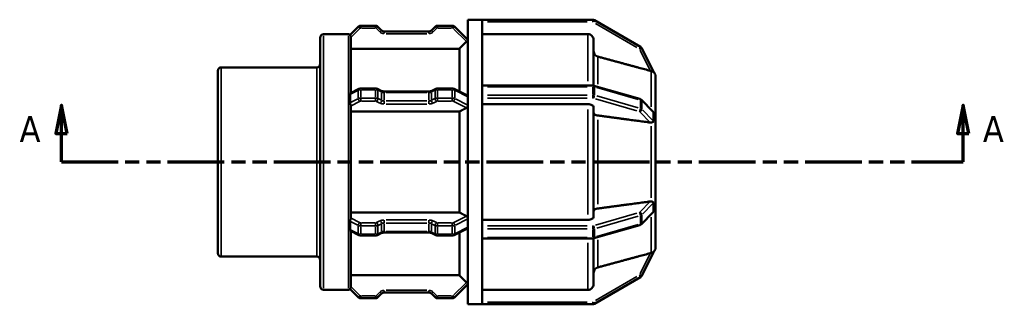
# Model space of a CAD drawing. Header units: millimetres. Extents: x 0 to 903, y 0 to 594.
# Tile 3 of 9: x 292 to 465, y 240 to 290. Entities that reach past the tile are written whole.
import ezdxf

# ---------------------------------------------------------------- set-up
doc = ezdxf.new("R2010")
doc.units = ezdxf.units.MM
doc.linetypes.add('DOUBLE_DASH_CHAIN', pattern=[1.2403, 0.6614, -0.0827, 0.1654, -0.0827, 0.1654, -0.0827])
for name, color, linetype, lineweight in [('Section Line (ANSI)', 7, 'DOUBLE_DASH_CHAIN', 70), ('Visible (ANSI)', 7, 'Continuous', 50), ('Visible Narrow (ANSI)', 7, 'Continuous', 35)]:
    doc.layers.add(name, color=color, linetype=linetype, lineweight=lineweight)
doc.styles.add('Label Text (ANSI)', font='tahoma.ttf')

# ---------------------------------------------------------------- blocks, each defined once
blk = doc.blocks.new('2dTransSection0')
at = {"layer": 'Section Line (ANSI)', "linetype": 'Continuous'}
for p, q in [((299.03, 274.93), (298.03, 269.93)), ((299.03, 269.93), (299.03, 274.93)), ((300.03, 269.93), (299.03, 274.93)), ((457.63, 274.93), (456.63, 269.93)), ((457.63, 269.93), (457.63, 274.93)), ((458.63, 269.93), (457.63, 274.93)), ((298.03, 269.93), (300.03, 269.93)), ((299.03, 264.93), (299.03, 269.93)), ((456.63, 269.93), (458.63, 269.93)), ((457.63, 264.93), (457.63, 269.93)), ((299.03, 264.93), (308.12, 264.93)), ((448.55, 264.93), (457.63, 264.93))]:
    blk.add_line(p, q, dxfattribs=at)
at = {"layer": 'Section Line (ANSI)', "linetype": 'DOUBLE_DASH_CHAIN', "ltscale": 15.068279}
blk.add_line((299.03, 264.93), (457.63, 264.93), dxfattribs=at)
at = {"layer": 'Section Line (ANSI)', "linetype": 'Continuous', "flags": 128}
for points in [[(300.03, 269.93), (299.03, 274.93), (298.03, 269.93), (300.03, 269.93)], [(458.63, 269.93), (457.63, 274.93), (456.63, 269.93), (458.63, 269.93)]]:
    blk.add_lwpolyline(points, dxfattribs=at)
at = {"layer": 'Section Line (ANSI)'}
for points in [[(300.03, 269.93), (299.03, 274.93), (298.03, 269.93), (300.03, 269.93)], [(458.63, 269.93), (457.63, 274.93), (456.63, 269.93), (458.63, 269.93)]]:
    blk.add_solid(points, dxfattribs=at)
at = {"layer": 'Section Line (ANSI)', "char_height": 4.57, "attachment_point": 7, "style": 'Label Text (ANSI)'}
for insert in [(291.67, 268.43), (461.1, 268.43)]:
    blk.add_mtext('A', dxfattribs=dict(at, insert=insert))

msp = doc.modelspace()

# ---------------------------------------------------------------- linework, layer by layer
at = {"layer": 'Visible (ANSI)'}
for p, q in [((370.53, 239.927), (370.53, 289.927)), ((370.53, 289.927), (373.03, 289.927)), ((392.479, 289.927), (373.03, 289.927)), ((373.03, 289.908), (373.03, 289.927)), ((373.03, 278.259), (373.03, 289.908)), ((400.872, 285.175), (392.779, 289.847)), ((351.254, 288.695), (349.805, 287.245)), ((354.285, 288.87), (351.679, 288.87)), ((355.358, 288.046), (354.709, 288.695)), ((363.685, 287.87), (355.782, 287.87)), ((364.758, 288.695), (364.109, 288.046)), ((367.788, 288.87), (365.182, 288.87)), ((370.53, 286.377), (368.212, 288.695)), ((344.53, 243.084), (344.53, 286.77)), ((345.13, 287.37), (349.53, 287.37)), ((349.93, 286.936), (349.93, 277.049)), ((391.64, 287.393), (373.03, 287.393)), ((392.64, 286.391), (392.64, 278.347)), ((369.03, 284.838), (349.93, 284.838)), ((369.03, 277.303), (369.03, 284.838)), ((403.16, 280.746), (401.111, 284.92)), ((326.53, 248.903), (326.53, 280.952)), ((327.13, 281.552), (343.93, 281.552)), ((403.53, 279.992), (403.529, 279.995)), ((403.529, 279.99), (403.53, 279.992)), ((403.53, 279.992), (403.53, 273.542)), ((349.887, 277.028), (351.358, 277.764)), ((351.679, 277.835), (354.285, 277.835)), ((354.605, 277.764), (355.254, 277.439)), ((355.782, 277.335), (363.685, 277.335)), ((364.213, 277.439), (364.862, 277.764)), ((365.182, 277.835), (367.788, 277.835)), ((368.108, 277.764), (370.442, 276.597)), ((373.03, 278.363), (392.479, 278.363)), ((373.03, 278.163), (373.03, 278.259)), ((373.03, 277.427), (373.03, 278.163)), ((373.03, 276.691), (373.03, 277.427)), ((392.69, 278.334), (400.783, 275.998)), ((373.03, 276.577), (373.03, 276.691)), ((373.03, 253.278), (373.03, 276.577)), ((401.037, 275.852), (403.033, 273.82)), ((349.93, 274.858), (349.93, 254.996)), ((369.03, 273.8), (349.93, 273.8)), ((369.03, 256.055), (369.03, 273.8)), ((391.64, 275.077), (373.03, 275.077)), ((392.64, 274.577), (392.64, 255.278)), ((403.529, 273.544), (403.53, 273.542)), ((403.53, 273.542), (403.53, 272.46)), ((403.53, 272.46), (403.53, 271.377)), ((403.53, 271.377), (403.529, 271.379)), ((403.529, 271.376), (403.53, 271.377)), ((403.53, 271.377), (403.53, 258.478)), ((403.53, 258.478), (403.529, 258.479)), ((403.529, 258.476), (403.53, 258.478)), ((403.53, 258.478), (403.53, 257.395)), ((403.53, 256.312), (403.529, 256.311)), ((403.53, 257.395), (403.53, 256.312)), ((403.53, 256.312), (403.53, 249.863)), ((349.93, 256.055), (369.03, 256.055)), ((373.03, 254.777), (391.64, 254.777)), ((403.033, 256.035), (401.037, 254.003)), ((370.442, 253.258), (368.108, 252.091)), ((373.03, 253.163), (373.03, 253.278)), ((373.03, 252.427), (373.03, 253.163)), ((400.783, 253.856), (392.69, 251.52)), ((351.358, 252.091), (349.887, 252.827)), ((349.93, 252.805), (349.93, 242.919)), ((354.285, 252.02), (351.679, 252.02)), ((355.254, 252.415), (354.605, 252.091)), ((363.685, 252.52), (355.782, 252.52)), ((364.862, 252.091), (364.213, 252.415)), ((367.788, 252.02), (365.182, 252.02)), ((369.03, 245.017), (369.03, 252.552)), ((373.03, 251.691), (373.03, 252.427)), ((373.03, 251.596), (373.03, 251.691)), ((373.03, 239.946), (373.03, 251.596)), ((392.479, 251.491), (373.03, 251.491)), ((392.64, 251.508), (392.64, 243.464)), ((403.53, 249.863), (403.529, 249.865)), ((403.529, 249.86), (403.53, 249.863)), ((327.13, 248.303), (343.93, 248.303)), ((401.111, 244.935), (403.16, 249.109)), ((349.93, 245.017), (369.03, 245.017)), ((392.779, 240.008), (400.872, 244.68)), ((345.13, 242.484), (349.53, 242.484)), ((349.805, 242.61), (351.254, 241.16)), ((368.212, 241.16), (370.53, 243.478)), ((373.03, 242.462), (391.64, 242.462)), ((351.679, 240.984), (354.285, 240.984)), ((354.709, 241.16), (355.358, 241.809)), ((355.782, 241.984), (363.685, 241.984)), ((364.109, 241.809), (364.758, 241.16)), ((365.182, 240.984), (367.788, 240.984)), ((370.53, 239.927), (373.03, 239.927)), ((373.03, 239.927), (373.03, 239.946)), ((373.03, 239.927), (392.479, 239.927))]:
    msp.add_line(p, q, dxfattribs=at)
for centre, radius, start, end in [((392.479, 289.327), 0.6, 60, 90), ((351.679, 288.27), 0.6, 90, 135), ((354.285, 288.27), 0.6, 45, 90), ((355.782, 288.47), 0.6, 225, 270), ((363.685, 288.47), 0.6, 270, 315), ((365.182, 288.27), 0.6, 90, 135), ((367.788, 288.27), 0.6, 45, 90), ((345.13, 286.77), 0.6, 90, 180), ((349.53, 286.97), 0.4, 45, 90), ((400.572, 284.655), 0.6, 26.15248, 60), ((327.13, 280.952), 0.6, 90, 180), ((343.93, 282.152), 0.6, 270, 0), ((402.53, 279.992), 1, 0, 52.30497), ((402.53, 249.863), 1, 307.69503, 0), ((327.13, 248.903), 0.6, 180, 270), ((343.93, 247.703), 0.6, 0, 90), ((400.572, 245.2), 0.6, 300, 333.84752), ((345.13, 243.084), 0.6, 180, 270), ((349.53, 242.884), 0.4, 270, 315), ((351.679, 241.584), 0.6, 225, 270), ((354.285, 241.584), 0.6, 270, 315), ((355.782, 241.384), 0.6, 90, 135), ((363.685, 241.384), 0.6, 45, 90), ((365.182, 241.584), 0.6, 225, 270), ((367.788, 241.584), 0.6, 270, 315), ((392.479, 240.527), 0.6, 270, 300)]:
    msp.add_arc(centre, radius, start, end, dxfattribs=at)
for points, knots in [([(349.93, 286.936), (349.93, 286.971), (349.926, 287.005), (349.908, 287.077), (349.893, 287.11), (349.861, 287.171), (349.843, 287.195), (349.816, 287.23), (349.806, 287.241), (349.805, 287.244), (349.805, 287.245), (349.805, 287.245), (349.805, 287.245)], [-0.05749183, -0.05749183, -0.05749183, -0.05749183, -0.046058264, -0.046058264, -0.032175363, -0.032175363, -0.016371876, -0.016371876, 0, 0, 0, 0.002487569, 0.002487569, 0.002487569, 0.002487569]), ([(370.53, 286.355), (370.527, 286.351), (370.522, 286.346), (370.503, 286.323), (370.481, 286.299), (370.43, 286.244), (370.398, 286.211), (370.332, 286.142), (370.298, 286.108), (370.266, 286.075)], [0.189919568, 0.189919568, 0.189919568, 0.189919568, 0.195516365, 0.195516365, 0.210724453, 0.210724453, 0.225928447, 0.225928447, 0.239474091, 0.239474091, 0.239474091, 0.239474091]), ([(392.64, 286.391), (392.64, 286.515), (392.611, 286.66), (392.517, 286.889), (392.434, 287.012), (392.26, 287.187), (392.137, 287.269), (391.909, 287.364), (391.764, 287.393), (391.64, 287.393)], [-0.14821698, -0.14821698, -0.14821698, -0.14821698, -0.11111151, -0.11111151, -0.0740398, -0.0740398, -0.03700527, -0.03700527, 0, 0, 0, 0]), ([(393.381, 283.437), (393.338, 283.448), (393.296, 283.463), (393.144, 283.526), (393.021, 283.608), (392.846, 283.783), (392.764, 283.907), (392.669, 284.135), (392.64, 284.281), (392.64, 284.405)], [0.32102574, 0.32102574, 0.32102574, 0.32102574, 0.33349578, 0.33349578, 0.37053678, 0.37053678, 0.40762699, 0.40762699, 0.44475348, 0.44475348, 0.44475348, 0.44475348]), ([(402.789, 280.911), (402.734, 280.925), (402.677, 280.939), (402.624, 280.953), (402.62, 280.955), (402.615, 280.956), (402.611, 280.957)], [0.265997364, 0.265997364, 0.265997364, 0.265997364, 0.282483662, 0.282483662, 0.282483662, 0.28389422, 0.28389422, 0.28389422, 0.28389422]), ([(403.16, 280.746), (403.16, 280.745), (403.16, 280.745), (403.159, 280.744), (403.154, 280.747), (403.132, 280.761), (403.112, 280.774), (403.047, 280.813), (402.984, 280.846), (402.87, 280.889), (402.83, 280.901), (402.789, 280.911)], [-0.094693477, -0.094693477, -0.094693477, -0.094693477, -0.092268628, -0.092268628, -0.082480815, -0.082480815, -0.067735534, -0.067735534, -0.039862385, -0.039862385, -0.026560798, -0.026560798, -0.026560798, -0.026560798]), ([(351.679, 277.835), (351.658, 277.835), (351.637, 277.834), (351.595, 277.831), (351.574, 277.828), (351.532, 277.822), (351.51, 277.817), (351.468, 277.806), (351.446, 277.8), (351.403, 277.784), (351.381, 277.775), (351.358, 277.764)], [1.57079633, 1.57079633, 1.57079633, 1.57079633, 1.72787596, 1.72787596, 1.88495559, 1.88495559, 2.04203522, 2.04203522, 2.19911486, 2.19911486, 2.35619449, 2.35619449, 2.35619449, 2.35619449]), ([(354.605, 277.764), (354.583, 277.775), (354.561, 277.784), (354.517, 277.8), (354.496, 277.806), (354.453, 277.817), (354.432, 277.822), (354.39, 277.828), (354.369, 277.831), (354.327, 277.834), (354.306, 277.835), (354.285, 277.835)], [0.78539816, 0.78539816, 0.78539816, 0.78539816, 0.9424778, 0.9424778, 1.09955743, 1.09955743, 1.25663706, 1.25663706, 1.41371669, 1.41371669, 1.57079633, 1.57079633, 1.57079633, 1.57079633]), ([(355.782, 277.335), (355.74, 277.335), (355.698, 277.337), (355.616, 277.343), (355.576, 277.348), (355.498, 277.361), (355.461, 277.368), (355.392, 277.386), (355.36, 277.396), (355.302, 277.417), (355.276, 277.428), (355.254, 277.439)], [1.57079633, 1.57079633, 1.57079633, 1.57079633, 1.72787596, 1.72787596, 1.88495559, 1.88495559, 2.04203522, 2.04203522, 2.19911486, 2.19911486, 2.35619449, 2.35619449, 2.35619449, 2.35619449]), ([(364.213, 277.439), (364.191, 277.428), (364.165, 277.417), (364.107, 277.396), (364.075, 277.386), (364.005, 277.368), (363.968, 277.361), (363.891, 277.348), (363.851, 277.343), (363.769, 277.337), (363.727, 277.335), (363.685, 277.335)], [0.78539816, 0.78539816, 0.78539816, 0.78539816, 0.9424778, 0.9424778, 1.09955743, 1.09955743, 1.25663706, 1.25663706, 1.41371669, 1.41371669, 1.57079633, 1.57079633, 1.57079633, 1.57079633]), ([(365.182, 277.835), (365.161, 277.835), (365.14, 277.834), (365.098, 277.831), (365.077, 277.828), (365.035, 277.822), (365.014, 277.817), (364.971, 277.806), (364.949, 277.8), (364.906, 277.784), (364.884, 277.775), (364.862, 277.764)], [1.57079633, 1.57079633, 1.57079633, 1.57079633, 1.72787596, 1.72787596, 1.88495559, 1.88495559, 2.04203522, 2.04203522, 2.19911486, 2.19911486, 2.35619449, 2.35619449, 2.35619449, 2.35619449]), ([(368.108, 277.764), (368.086, 277.775), (368.064, 277.784), (368.02, 277.8), (367.999, 277.806), (367.956, 277.817), (367.935, 277.822), (367.893, 277.828), (367.872, 277.831), (367.83, 277.834), (367.809, 277.835), (367.788, 277.835)], [0.78539816, 0.78539816, 0.78539816, 0.78539816, 0.9424778, 0.9424778, 1.09955743, 1.09955743, 1.25663706, 1.25663706, 1.41371669, 1.41371669, 1.57079633, 1.57079633, 1.57079633, 1.57079633]), ([(392.69, 278.334), (392.676, 278.339), (392.662, 278.342), (392.633, 278.348), (392.619, 278.351), (392.591, 278.356), (392.577, 278.358), (392.549, 278.361), (392.535, 278.362), (392.507, 278.363), (392.493, 278.363), (392.479, 278.363)], [1.04719755, 1.04719755, 1.04719755, 1.04719755, 1.15191731, 1.15191731, 1.25663706, 1.25663706, 1.36135682, 1.36135682, 1.46607657, 1.46607657, 1.57079633, 1.57079633, 1.57079633, 1.57079633]), ([(349.805, 276.822), (349.805, 276.828), (349.805, 276.833), (349.805, 276.839), (349.805, 276.85), (349.806, 276.862), (349.81, 276.904), (349.818, 276.932), (349.842, 276.986), (349.859, 277.008), (349.88, 277.024), (349.884, 277.026), (349.887, 277.028)], [-0.001939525, -0.001939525, -0.001939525, -0.001939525, 0, 0, 0, 0.004166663, 0.004166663, 0.01601292, 0.01601292, 0.030589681, 0.030589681, 0.033993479, 0.033993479, 0.033993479, 0.033993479]), ([(349.805, 275.35), (349.81, 275.604), (349.813, 275.851), (349.813, 276.329), (349.81, 276.574), (349.805, 276.822)], [0.88540897, 0.88540897, 0.88540897, 0.88540897, 0.96814384, 0.96814384, 1.05087872, 1.05087872, 1.05087872, 1.05087872]), ([(349.93, 274.858), (349.93, 274.865), (349.93, 274.872), (349.926, 274.907), (349.918, 274.937), (349.893, 275.008), (349.876, 275.047), (349.844, 275.132), (349.83, 275.176), (349.811, 275.257), (349.806, 275.293), (349.805, 275.328), (349.805, 275.336), (349.805, 275.343), (349.805, 275.35)], [-0.054544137, -0.054544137, -0.054544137, -0.054544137, -0.051358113, -0.051358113, -0.039155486, -0.039155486, -0.025654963, -0.025654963, -0.011742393, -0.011742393, 0, 0, 0, 0.002483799, 0.002483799, 0.002483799, 0.002483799]), ([(370.442, 276.597), (370.447, 276.594), (370.451, 276.592), (370.481, 276.573), (370.503, 276.546), (370.522, 276.5), (370.527, 276.486), (370.53, 276.472)], [0.02781023, 0.02781023, 0.02781023, 0.02781023, 0.030407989, 0.030407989, 0.045616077, 0.045616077, 0.051212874, 0.051212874, 0.051212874, 0.051212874]), ([(401.037, 275.852), (401.02, 275.869), (401.002, 275.885), (400.967, 275.912), (400.95, 275.923), (400.915, 275.944), (400.898, 275.953), (400.865, 275.969), (400.848, 275.976), (400.815, 275.988), (400.799, 275.994), (400.783, 275.998)], [0.45644696, 0.45644696, 0.45644696, 0.45644696, 0.57459708, 0.57459708, 0.69274719, 0.69274719, 0.81089731, 0.81089731, 0.92904743, 0.92904743, 1.04719755, 1.04719755, 1.04719755, 1.04719755]), ([(370.53, 274.811), (370.527, 274.792), (370.522, 274.773), (370.503, 274.704), (370.481, 274.653), (370.43, 274.566), (370.398, 274.524), (370.332, 274.459), (370.298, 274.435), (370.266, 274.419)], [0.189919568, 0.189919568, 0.189919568, 0.189919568, 0.195516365, 0.195516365, 0.210724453, 0.210724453, 0.225928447, 0.225928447, 0.239474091, 0.239474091, 0.239474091, 0.239474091]), ([(392.64, 274.577), (392.64, 274.638), (392.611, 274.711), (392.517, 274.826), (392.434, 274.887), (392.26, 274.975), (392.137, 275.016), (391.909, 275.063), (391.764, 275.077), (391.64, 275.077)], [-0.14821698, -0.14821698, -0.14821698, -0.14821698, -0.11111151, -0.11111151, -0.0740398, -0.0740398, -0.03700527, -0.03700527, 0, 0, 0, 0]), ([(403.033, 273.82), (403.06, 273.791), (403.084, 273.762), (403.12, 273.708), (403.135, 273.681), (403.153, 273.633), (403.158, 273.612), (403.16, 273.586), (403.16, 273.579), (403.16, 273.573)], [-0.130208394, -0.130208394, -0.130208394, -0.130208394, -0.116700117, -0.116700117, -0.104826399, -0.104826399, -0.095971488, -0.095971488, -0.092893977, -0.092893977, -0.092893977, -0.092893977]), ([(393.381, 273.099), (393.338, 273.105), (393.296, 273.113), (393.144, 273.144), (393.021, 273.185), (392.846, 273.273), (392.764, 273.334), (392.669, 273.449), (392.64, 273.522), (392.64, 273.583)], [0.32102574, 0.32102574, 0.32102574, 0.32102574, 0.33349578, 0.33349578, 0.37053678, 0.37053678, 0.40762699, 0.40762699, 0.44475348, 0.44475348, 0.44475348, 0.44475348]), ([(403.16, 272.101), (403.16, 272.098), (403.16, 272.095), (403.16, 272.07), (403.156, 272.051), (403.137, 272.005), (403.117, 271.983), (403.055, 271.934), (402.997, 271.907), (402.883, 271.874), (402.837, 271.865), (402.789, 271.859)], [-0.09369712, -0.09369712, -0.09369712, -0.09369712, -0.092412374, -0.092412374, -0.083005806, -0.083005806, -0.068167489, -0.068167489, -0.041905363, -0.041905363, -0.026501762, -0.026501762, -0.026501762, -0.026501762]), ([(403.16, 273.573), (403.147, 273.333), (403.142, 273.088), (403.142, 272.855), (403.142, 272.623), (403.147, 272.366), (403.16, 272.101)], [-0.08062632, -0.08062632, -0.08062632, -0.08062632, 0, 0, 0, 0.08062632, 0.08062632, 0.08062632, 0.08062632]), ([(402.789, 271.859), (402.734, 271.851), (402.677, 271.852), (402.624, 271.858), (402.62, 271.859), (402.615, 271.859), (402.611, 271.86)], [0.265997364, 0.265997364, 0.265997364, 0.265997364, 0.282483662, 0.282483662, 0.282483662, 0.28389422, 0.28389422, 0.28389422, 0.28389422]), ([(392.64, 256.271), (392.64, 256.333), (392.669, 256.406), (392.764, 256.52), (392.846, 256.582), (393.021, 256.669), (393.144, 256.711), (393.296, 256.742), (393.338, 256.749), (393.381, 256.755)], [0.14824227, 0.14824227, 0.14824227, 0.14824227, 0.18536876, 0.18536876, 0.22245897, 0.22245897, 0.25949997, 0.25949997, 0.27197001, 0.27197001, 0.27197001, 0.27197001]), ([(402.611, 257.995), (402.615, 257.996), (402.62, 257.996), (402.624, 257.997), (402.677, 258.003), (402.734, 258.003), (402.789, 257.996)], [0.281073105, 0.281073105, 0.281073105, 0.281073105, 0.282483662, 0.282483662, 0.282483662, 0.29896996, 0.29896996, 0.29896996, 0.29896996]), ([(402.789, 257.996), (402.87, 257.985), (402.942, 257.966), (403.044, 257.924), (403.081, 257.903), (403.123, 257.863), (403.138, 257.846), (403.154, 257.809), (403.159, 257.791), (403.16, 257.766), (403.16, 257.76), (403.16, 257.754)], [-0.161093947, -0.161093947, -0.161093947, -0.161093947, -0.135862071, -0.135862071, -0.116442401, -0.116442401, -0.10478088, -0.10478088, -0.095895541, -0.095895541, -0.093405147, -0.093405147, -0.093405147, -0.093405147]), ([(403.16, 257.754), (403.147, 257.489), (403.142, 257.232), (403.142, 256.999), (403.142, 256.767), (403.147, 256.521), (403.16, 256.282)], [0.97813789, 0.97813789, 0.97813789, 0.97813789, 1.05876422, 1.05876422, 1.05876422, 1.13939054, 1.13939054, 1.13939054, 1.13939054]), ([(349.805, 254.505), (349.805, 254.51), (349.805, 254.516), (349.805, 254.522), (349.805, 254.533), (349.806, 254.545), (349.81, 254.595), (349.818, 254.633), (349.841, 254.713), (349.856, 254.755), (349.887, 254.834), (349.902, 254.872), (349.924, 254.94), (349.93, 254.97), (349.93, 254.996)], [-0.001938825, -0.001938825, -0.001938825, -0.001938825, 0, 0, 0, 0.003929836, 0.003929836, 0.016171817, 0.016171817, 0.029471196, 0.029471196, 0.042787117, 0.042787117, 0.055790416, 0.055790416, 0.055790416, 0.055790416]), ([(370.266, 255.436), (370.298, 255.42), (370.332, 255.395), (370.398, 255.331), (370.43, 255.288), (370.481, 255.201), (370.503, 255.151), (370.522, 255.081), (370.527, 255.063), (370.53, 255.044)], [0.001658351, 0.001658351, 0.001658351, 0.001658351, 0.015203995, 0.015203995, 0.030407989, 0.030407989, 0.045616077, 0.045616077, 0.051212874, 0.051212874, 0.051212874, 0.051212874]), ([(391.64, 254.777), (391.764, 254.777), (391.909, 254.792), (392.137, 254.839), (392.26, 254.88), (392.434, 254.968), (392.517, 255.029), (392.611, 255.143), (392.64, 255.216), (392.64, 255.278)], [0, 0, 0, 0, 0.03700527, 0.03700527, 0.0740398, 0.0740398, 0.11111151, 0.11111151, 0.14821698, 0.14821698, 0.14821698, 0.14821698]), ([(403.16, 256.282), (403.161, 256.263), (403.158, 256.242), (403.143, 256.189), (403.127, 256.157), (403.088, 256.097), (403.063, 256.066), (403.033, 256.035)], [-0.093006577, -0.093006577, -0.093006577, -0.093006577, -0.083878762, -0.083878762, -0.070321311, -0.070321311, -0.056290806, -0.056290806, -0.056290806, -0.056290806]), ([(349.805, 253.032), (349.81, 253.28), (349.813, 253.526), (349.813, 254.003), (349.81, 254.251), (349.805, 254.505)], [0.88540897, 0.88540897, 0.88540897, 0.88540897, 0.96814384, 0.96814384, 1.05087872, 1.05087872, 1.05087872, 1.05087872]), ([(349.887, 252.827), (349.878, 252.831), (349.868, 252.839), (349.843, 252.868), (349.829, 252.893), (349.811, 252.95), (349.806, 252.98), (349.805, 253.011), (349.805, 253.018), (349.805, 253.025), (349.805, 253.032)], [-0.033277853, -0.033277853, -0.033277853, -0.033277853, -0.025099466, -0.025099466, -0.011429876, -0.011429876, 0, 0, 0, 0.002484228, 0.002484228, 0.002484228, 0.002484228]), ([(370.53, 253.383), (370.527, 253.369), (370.522, 253.355), (370.503, 253.308), (370.481, 253.282), (370.451, 253.263), (370.447, 253.26), (370.442, 253.258)], [0.189919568, 0.189919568, 0.189919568, 0.189919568, 0.195516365, 0.195516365, 0.210724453, 0.210724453, 0.213322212, 0.213322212, 0.213322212, 0.213322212]), ([(400.783, 253.856), (400.799, 253.861), (400.815, 253.866), (400.848, 253.879), (400.865, 253.886), (400.898, 253.902), (400.915, 253.911), (400.95, 253.931), (400.967, 253.943), (401.002, 253.97), (401.02, 253.985), (401.037, 254.003)], [5.23598776, 5.23598776, 5.23598776, 5.23598776, 5.35413787, 5.35413787, 5.47228799, 5.47228799, 5.59043811, 5.59043811, 5.70858823, 5.70858823, 5.82673835, 5.82673835, 5.82673835, 5.82673835]), ([(351.358, 252.091), (351.381, 252.08), (351.403, 252.071), (351.446, 252.055), (351.468, 252.048), (351.51, 252.038), (351.532, 252.033), (351.574, 252.026), (351.595, 252.024), (351.637, 252.021), (351.658, 252.02), (351.679, 252.02)], [3.92699082, 3.92699082, 3.92699082, 3.92699082, 4.08407045, 4.08407045, 4.24115008, 4.24115008, 4.39822972, 4.39822972, 4.55530935, 4.55530935, 4.71238898, 4.71238898, 4.71238898, 4.71238898]), ([(354.285, 252.02), (354.306, 252.02), (354.327, 252.021), (354.369, 252.024), (354.39, 252.026), (354.432, 252.033), (354.453, 252.038), (354.496, 252.048), (354.517, 252.055), (354.561, 252.071), (354.583, 252.08), (354.605, 252.091)], [4.71238898, 4.71238898, 4.71238898, 4.71238898, 4.86946861, 4.86946861, 5.02654825, 5.02654825, 5.18362788, 5.18362788, 5.34070751, 5.34070751, 5.49778714, 5.49778714, 5.49778714, 5.49778714]), ([(355.254, 252.415), (355.276, 252.427), (355.302, 252.438), (355.36, 252.459), (355.392, 252.469), (355.461, 252.486), (355.498, 252.494), (355.576, 252.507), (355.616, 252.512), (355.698, 252.518), (355.74, 252.52), (355.782, 252.52)], [3.92699082, 3.92699082, 3.92699082, 3.92699082, 4.08407045, 4.08407045, 4.24115008, 4.24115008, 4.39822972, 4.39822972, 4.55530935, 4.55530935, 4.71238898, 4.71238898, 4.71238898, 4.71238898]), ([(363.685, 252.52), (363.727, 252.52), (363.769, 252.518), (363.851, 252.512), (363.891, 252.507), (363.968, 252.494), (364.005, 252.486), (364.075, 252.469), (364.107, 252.459), (364.165, 252.438), (364.191, 252.427), (364.213, 252.415)], [4.71238898, 4.71238898, 4.71238898, 4.71238898, 4.86946861, 4.86946861, 5.02654825, 5.02654825, 5.18362788, 5.18362788, 5.34070751, 5.34070751, 5.49778714, 5.49778714, 5.49778714, 5.49778714]), ([(364.862, 252.091), (364.884, 252.08), (364.906, 252.071), (364.949, 252.055), (364.971, 252.048), (365.014, 252.038), (365.035, 252.033), (365.077, 252.026), (365.098, 252.024), (365.14, 252.021), (365.161, 252.02), (365.182, 252.02)], [3.92699082, 3.92699082, 3.92699082, 3.92699082, 4.08407045, 4.08407045, 4.24115008, 4.24115008, 4.39822972, 4.39822972, 4.55530935, 4.55530935, 4.71238898, 4.71238898, 4.71238898, 4.71238898]), ([(367.788, 252.02), (367.809, 252.02), (367.83, 252.021), (367.872, 252.024), (367.893, 252.026), (367.935, 252.033), (367.956, 252.038), (367.999, 252.048), (368.02, 252.055), (368.064, 252.071), (368.086, 252.08), (368.108, 252.091)], [4.71238898, 4.71238898, 4.71238898, 4.71238898, 4.86946861, 4.86946861, 5.02654825, 5.02654825, 5.18362788, 5.18362788, 5.34070751, 5.34070751, 5.49778714, 5.49778714, 5.49778714, 5.49778714]), ([(392.479, 251.491), (392.493, 251.491), (392.507, 251.492), (392.535, 251.493), (392.549, 251.494), (392.577, 251.497), (392.591, 251.499), (392.619, 251.504), (392.633, 251.506), (392.662, 251.513), (392.676, 251.516), (392.69, 251.52)], [4.71238898, 4.71238898, 4.71238898, 4.71238898, 4.81710874, 4.81710874, 4.92182849, 4.92182849, 5.02654825, 5.02654825, 5.131268, 5.131268, 5.23598776, 5.23598776, 5.23598776, 5.23598776]), ([(402.611, 248.898), (402.615, 248.899), (402.62, 248.9), (402.624, 248.901), (402.677, 248.915), (402.734, 248.93), (402.789, 248.944)], [0.281073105, 0.281073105, 0.281073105, 0.281073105, 0.282483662, 0.282483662, 0.282483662, 0.298969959, 0.298969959, 0.298969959, 0.298969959]), ([(402.789, 248.944), (402.8, 248.946), (402.81, 248.949), (402.899, 248.974), (402.967, 249.002), (403.06, 249.049), (403.094, 249.07), (403.132, 249.093), (403.144, 249.101), (403.158, 249.109), (403.161, 249.111), (403.16, 249.109), (403.16, 249.109), (403.16, 249.109)], [-0.160747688, -0.160747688, -0.160747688, -0.160747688, -0.157457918, -0.157457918, -0.133089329, -0.133089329, -0.114586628, -0.114586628, -0.103538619, -0.103538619, -0.094597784, -0.094597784, -0.094036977, -0.094036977, -0.094036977, -0.094036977]), ([(392.64, 245.45), (392.64, 245.574), (392.669, 245.72), (392.764, 245.948), (392.846, 246.072), (393.021, 246.246), (393.144, 246.329), (393.296, 246.392), (393.338, 246.406), (393.381, 246.418)], [0.14824227, 0.14824227, 0.14824227, 0.14824227, 0.18536876, 0.18536876, 0.22245897, 0.22245897, 0.25949997, 0.25949997, 0.27197001, 0.27197001, 0.27197001, 0.27197001]), ([(349.805, 242.61), (349.805, 242.61), (349.805, 242.61), (349.805, 242.61), (349.806, 242.613), (349.813, 242.622), (349.838, 242.654), (349.854, 242.674), (349.884, 242.726), (349.898, 242.756), (349.922, 242.827), (349.929, 242.867), (349.93, 242.913), (349.93, 242.916), (349.93, 242.919)], [-0.001948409, -0.001948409, -0.001948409, -0.001948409, 0, 0, 0, 0.01525281, 0.01525281, 0.028913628, 0.028913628, 0.041410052, 0.041410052, 0.05478971, 0.05478971, 0.055773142, 0.055773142, 0.055773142, 0.055773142]), ([(370.266, 243.779), (370.298, 243.747), (370.332, 243.713), (370.398, 243.644), (370.43, 243.61), (370.481, 243.556), (370.503, 243.532), (370.522, 243.509), (370.527, 243.504), (370.53, 243.499)], [0.001658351, 0.001658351, 0.001658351, 0.001658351, 0.015203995, 0.015203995, 0.030407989, 0.030407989, 0.045616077, 0.045616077, 0.051212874, 0.051212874, 0.051212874, 0.051212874]), ([(391.64, 242.462), (391.764, 242.462), (391.909, 242.491), (392.137, 242.586), (392.26, 242.668), (392.434, 242.843), (392.517, 242.966), (392.611, 243.194), (392.64, 243.34), (392.64, 243.464)], [0, 0, 0, 0, 0.03700527, 0.03700527, 0.0740398, 0.0740398, 0.11111151, 0.11111151, 0.14821698, 0.14821698, 0.14821698, 0.14821698])]:
    msp.add_open_spline(points, degree=3, knots=knots, dxfattribs=at)
for points, weights in [([(370.266, 286.075), (369.629, 285.438), (369.03, 284.838)], [1.00018700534, 1.00054667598, 1]), ([(402.611, 280.957), (398.327, 282.108), (393.381, 283.437)], [1.00010700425, 1.00262681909, 1]), ([(370.266, 274.419), (369.629, 274.1), (369.03, 273.8)], [1.00018700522, 1.00054667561, 1]), ([(402.611, 271.86), (398.327, 272.435), (393.381, 273.099)], [1.00010767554, 1.00262715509, 1]), ([(393.381, 256.755), (398.327, 257.419), (402.611, 257.995)], [1, 1.00262715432, 1.00010767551]), ([(369.03, 256.055), (369.629, 255.755), (370.266, 255.436)], [1, 1.00054667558, 1.00018700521]), ([(393.381, 246.418), (398.327, 247.746), (402.611, 248.898)], [1, 1.00262715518, 1.00010767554]), ([(369.03, 245.017), (369.629, 244.417), (370.266, 243.779)], [1, 1.00054667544, 1.00018700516])]:
    msp.add_rational_spline(points, weights, degree=2, dxfattribs=at)
for points in [[(403.529, 279.99), (403.529, 279.992), (403.529, 279.993), (403.529, 279.995)], [(403.53, 272.46), (403.53, 272.802), (403.531, 273.174), (403.529, 273.544)], [(403.529, 271.379), (403.531, 271.744), (403.53, 272.117), (403.53, 272.46)], [(403.529, 271.376), (403.529, 271.377), (403.529, 271.378), (403.529, 271.379)], [(403.529, 258.476), (403.529, 258.477), (403.529, 258.478), (403.529, 258.479)], [(403.53, 257.395), (403.53, 257.737), (403.531, 258.11), (403.529, 258.476)], [(403.529, 256.311), (403.531, 256.681), (403.53, 257.053), (403.53, 257.395)], [(403.529, 249.86), (403.529, 249.861), (403.529, 249.863), (403.529, 249.865)]]:
    msp.add_open_spline(points, degree=3, dxfattribs=at)
at = {"layer": 'Visible Narrow (ANSI)'}
for p, q in [((374.003, 289.527), (391.507, 289.527)), ((392.479, 289.559), (392.479, 289.926)), ((392.595, 289.528), (392.779, 289.846)), ((392.984, 289.267), (400.267, 285.062)), ((350.011, 286.885), (351.457, 288.332)), ((351.515, 288.434), (351.255, 288.694)), ((351.679, 288.502), (351.679, 288.869)), ((351.809, 288.47), (354.154, 288.47)), ((354.285, 288.502), (354.285, 288.869)), ((354.448, 288.434), (354.708, 288.694)), ((354.459, 288.379), (355.042, 287.796)), ((355.097, 287.786), (355.357, 288.045)), ((355.782, 287.502), (355.782, 287.869)), ((356.177, 287.47), (363.29, 287.47)), ((363.685, 287.502), (363.685, 287.869)), ((364.37, 287.786), (364.11, 288.045)), ((364.424, 287.796), (365.008, 288.379)), ((365.018, 288.434), (364.758, 288.694)), ((365.182, 288.502), (365.182, 288.869)), ((365.312, 288.47), (367.658, 288.47)), ((367.788, 288.502), (367.788, 288.869)), ((367.952, 288.434), (368.211, 288.694)), ((368.046, 288.295), (370.149, 286.192)), ((345.13, 287.094), (345.13, 242.761)), ((349.53, 242.761), (349.53, 287.094)), ((391.64, 279.14), (391.64, 287.316)), ((400.688, 284.855), (400.871, 285.174)), ((400.78, 284.757), (401.11, 284.919)), ((400.845, 284.554), (402.518, 281.146)), ((393.381, 283.38), (393.381, 278.59)), ((327.13, 281.347), (327.13, 248.508)), ((343.93, 248.508), (343.93, 281.347)), ((402.789, 274.643), (402.789, 280.841)), ((349.877, 276.859), (351.182, 277.511)), ((351.254, 277.474), (351.254, 276.149)), ((351.679, 277.834), (351.679, 277.653)), ((351.679, 276.236), (351.679, 277.561)), ((351.809, 277.635), (354.154, 277.635)), ((354.285, 277.834), (354.285, 277.653)), ((354.285, 277.561), (354.285, 276.236)), ((354.709, 276.149), (354.709, 277.474)), ((354.741, 277.531), (355.325, 277.239)), ((355.358, 277.149), (355.358, 275.824)), ((355.782, 277.334), (355.782, 277.153)), ((356.177, 277.135), (363.29, 277.135)), ((363.685, 277.334), (363.685, 277.153)), ((364.109, 275.824), (364.109, 277.149)), ((364.141, 277.239), (364.725, 277.531)), ((364.758, 277.474), (364.758, 276.149)), ((365.182, 277.834), (365.182, 277.653)), ((365.182, 276.236), (365.182, 277.561)), ((365.312, 277.635), (367.658, 277.635)), ((367.788, 277.834), (367.788, 277.653)), ((367.788, 277.561), (367.788, 276.236)), ((368.212, 276.149), (368.212, 277.474)), ((368.328, 277.489), (370.414, 276.446)), ((374.003, 278.163), (391.507, 278.163)), ((392.479, 278.363), (392.479, 278.181)), ((392.479, 278.09), (392.479, 276.765)), ((392.779, 276.725), (392.779, 278.05)), ((393.184, 278.006), (400.467, 275.904)), ((351.182, 276.039), (349.877, 275.386)), ((350.011, 274.824), (351.457, 275.547)), ((351.679, 275.633), (351.679, 276.135)), ((354.154, 276.163), (351.809, 276.163)), ((351.809, 275.616), (354.154, 275.616)), ((354.285, 275.633), (354.285, 276.135)), ((354.459, 275.571), (355.042, 275.279)), ((355.325, 275.767), (354.741, 276.059)), ((355.782, 275.736), (355.782, 277.061)), ((355.782, 275.133), (355.782, 275.635)), ((363.29, 275.663), (356.177, 275.663)), ((363.685, 277.061), (363.685, 275.736)), ((363.685, 275.133), (363.685, 275.635)), ((364.725, 276.059), (364.141, 275.767)), ((364.424, 275.279), (365.008, 275.571)), ((365.182, 275.633), (365.182, 276.135)), ((367.658, 276.163), (365.312, 276.163)), ((365.312, 275.616), (367.658, 275.616)), ((367.788, 275.633), (367.788, 276.135)), ((368.046, 275.529), (370.149, 274.477)), ((370.414, 274.974), (368.328, 276.017)), ((391.507, 276.691), (374.003, 276.691)), ((374.003, 276.145), (391.507, 276.145)), ((392.479, 276.162), (392.479, 276.663)), ((392.984, 276.015), (400.267, 273.912)), ((400.467, 274.432), (393.184, 276.534)), ((400.872, 275.714), (400.872, 274.389)), ((401.111, 274.261), (401.111, 275.586)), ((401.213, 275.555), (403.057, 273.677)), ((356.177, 275.116), (363.29, 275.116)), ((391.64, 255.728), (391.64, 274.127)), ((400.845, 273.658), (402.518, 271.954)), ((403.057, 272.205), (401.213, 274.083)), ((393.381, 272.331), (393.381, 257.523)), ((402.789, 258.649), (402.789, 271.206)), ((402.518, 257.9), (400.845, 256.197)), ((401.213, 255.772), (403.057, 257.65)), ((351.457, 254.308), (350.011, 255.031)), ((355.042, 254.576), (354.459, 254.284)), ((355.782, 254.722), (355.782, 254.22)), ((363.29, 254.738), (356.177, 254.738)), ((363.685, 254.722), (363.685, 254.22)), ((365.008, 254.284), (364.424, 254.576)), ((370.149, 255.377), (368.046, 254.326)), ((368.328, 253.838), (370.414, 254.881)), ((400.267, 255.943), (392.984, 253.84)), ((393.184, 253.32), (400.467, 255.423)), ((400.872, 255.466), (400.872, 254.141)), ((401.111, 254.269), (401.111, 255.594)), ((403.057, 256.178), (401.213, 254.3)), ((402.789, 249.014), (402.789, 255.212)), ((349.877, 254.468), (351.182, 253.816)), ((351.182, 252.344), (349.877, 252.996)), ((351.254, 253.706), (351.254, 252.381)), ((351.679, 254.222), (351.679, 253.72)), ((351.679, 252.293), (351.679, 253.618)), ((354.154, 254.238), (351.809, 254.238)), ((351.809, 253.692), (354.154, 253.692)), ((354.285, 254.222), (354.285, 253.72)), ((354.285, 253.618), (354.285, 252.293)), ((354.709, 252.381), (354.709, 253.706)), ((354.741, 253.796), (355.325, 254.088)), ((355.358, 254.03), (355.358, 252.705)), ((355.782, 252.793), (355.782, 254.118)), ((356.177, 254.192), (363.29, 254.192)), ((363.685, 254.118), (363.685, 252.793)), ((364.109, 252.705), (364.109, 254.03)), ((364.141, 254.088), (364.725, 253.796)), ((364.758, 253.706), (364.758, 252.381)), ((365.182, 254.222), (365.182, 253.72)), ((365.182, 252.293), (365.182, 253.618)), ((367.658, 254.238), (365.312, 254.238)), ((365.312, 253.692), (367.658, 253.692)), ((367.788, 254.222), (367.788, 253.72)), ((367.788, 253.618), (367.788, 252.293)), ((368.212, 252.381), (368.212, 253.706)), ((370.414, 253.409), (368.328, 252.366)), ((391.507, 253.71), (374.003, 253.71)), ((374.003, 253.163), (391.507, 253.163)), ((392.479, 253.693), (392.479, 253.191)), ((392.479, 253.09), (392.479, 251.765)), ((392.779, 251.805), (392.779, 253.13)), ((400.467, 253.951), (393.184, 251.848)), ((351.679, 252.02), (351.679, 252.202)), ((354.154, 252.22), (351.809, 252.22)), ((354.285, 252.02), (354.285, 252.202)), ((355.325, 252.616), (354.741, 252.324)), ((355.782, 252.52), (355.782, 252.702)), ((363.29, 252.72), (356.177, 252.72)), ((363.685, 252.52), (363.685, 252.702)), ((364.725, 252.324), (364.141, 252.616)), ((365.182, 252.02), (365.182, 252.202)), ((367.658, 252.22), (365.312, 252.22)), ((367.788, 252.02), (367.788, 252.202)), ((391.507, 251.691), (374.003, 251.691)), ((392.479, 251.492), (392.479, 251.673)), ((393.381, 251.265), (393.381, 246.474)), ((391.64, 242.538), (391.64, 250.715)), ((402.518, 248.708), (400.845, 245.301)), ((400.267, 244.793), (392.984, 240.588)), ((400.688, 244.999), (400.871, 244.681)), ((400.78, 245.098), (401.11, 244.936)), ((351.457, 241.523), (350.011, 242.97)), ((370.149, 243.662), (368.046, 241.56)), ((351.515, 241.421), (351.255, 241.161)), ((351.679, 241.353), (351.679, 240.986)), ((354.154, 241.384), (351.809, 241.384)), ((354.285, 241.353), (354.285, 240.986)), ((354.448, 241.421), (354.708, 241.161)), ((355.042, 242.059), (354.459, 241.475)), ((355.097, 242.069), (355.357, 241.809)), ((355.782, 242.353), (355.782, 241.986)), ((363.29, 242.384), (356.177, 242.384)), ((363.685, 242.353), (363.685, 241.986)), ((364.37, 242.069), (364.11, 241.809)), ((365.008, 241.475), (364.424, 242.059)), ((365.018, 241.421), (364.758, 241.161)), ((365.182, 241.353), (365.182, 240.986)), ((367.658, 241.384), (365.312, 241.384)), ((367.788, 241.353), (367.788, 240.986)), ((367.952, 241.421), (368.211, 241.161)), ((391.507, 240.327), (374.003, 240.327)), ((392.479, 240.296), (392.479, 239.929)), ((392.595, 240.327), (392.779, 240.009))]:
    msp.add_line(p, q, dxfattribs=at)
for centre, radius, start, end in [((392.479, 289.327), 0.2, 61.5, 88.5), ((351.679, 288.27), 0.2, 92.25, 132.75), ((354.285, 288.27), 0.2, 47.25, 87.75), ((355.782, 288.47), 1, 227.25, 267.75), ((363.685, 288.47), 1, 272.25, 312.75), ((365.182, 288.27), 0.2, 92.25, 132.75), ((367.788, 288.27), 0.2, 47.25, 87.75), ((400.572, 284.655), 0.2, 27.84486, 58.30762), ((400.572, 245.2), 0.2, 301.69238, 332.15514), ((351.679, 241.584), 0.2, 227.25, 267.75), ((354.285, 241.584), 0.2, 272.25, 312.75), ((355.782, 241.384), 1, 92.25, 132.75), ((363.685, 241.384), 1, 47.25, 87.75), ((365.182, 241.584), 0.2, 227.25, 267.75), ((367.788, 241.584), 0.2, 272.25, 312.75), ((392.479, 240.527), 0.2, 271.5, 298.5)]:
    msp.add_arc(centre, radius, start, end, dxfattribs=at)
for centre, major_axis, ratio, start_param, end_param in [((351.537, 277.406), (-0.179, 0.358), 0.6123724, 0.0443039, 0.8417733), ((351.679, 277.335), (0.6, 0), 0.5, 1.6100662, 2.3169246), ((354.285, 277.335), (0.6, 0), 0.5, 0.8246681, 1.5315264), ((354.426, 277.406), (0.179, 0.358), 0.6123724, 5.441412, 6.2388815), ((355.075, 277.081), (0.179, 0.358), 0.6123724, 5.441412, 6.2388815), ((355.782, 277.435), (0.6, 0), 0.5, 3.9662607, 4.6731191), ((363.685, 277.435), (0.6, 0), 0.5, 4.7516589, 5.4585172), ((364.392, 277.081), (-0.179, 0.358), 0.6123724, 0.0443039, 0.8417733), ((365.04, 277.406), (-0.179, 0.358), 0.6123724, 0.0443039, 0.8417733), ((365.182, 277.335), (0.6, 0), 0.5, 1.6100662, 2.3169246), ((367.788, 277.335), (0.6, 0), 0.5, 0.8246681, 1.5315264), ((367.929, 277.406), (0.179, 0.358), 0.6123724, 5.441412, 6.2388815), ((392.479, 277.863), (0.6, 0), 0.5, 1.0733775, 1.5446164), ((392.579, 277.95), (0.111, 0.384), 0.4330127, 5.3495313, 6.2340456), ((351.537, 275.933), (0.179, -0.358), 0.6123724, 4.1062096, 5.5199263), ((351.679, 275.863), (-0.6, 0), 0.5, 4.7516589, 5.4585172), ((351.679, 275.516), (0.2, 0), 0.5, 1.6100662, 2.3169246), ((354.285, 275.516), (0.2, 0), 0.5, 0.8246681, 1.5315264), ((354.285, 275.863), (-0.6, 0), 0.5, 3.9662607, 4.6731191), ((354.426, 275.933), (-0.179, -0.358), 0.6123724, 0.763259, 2.1769757), ((355.075, 275.609), (-0.179, -0.358), 0.6123724, 0.763259, 2.1769757), ((355.782, 275.963), (-0.6, 0), 0.5, 0.8246681, 1.5315264), ((363.685, 275.963), (-0.6, 0), 0.5, 1.6100662, 2.3169246), ((364.392, 275.609), (0.179, -0.358), 0.6123724, 4.1062096, 5.5199263), ((365.04, 275.933), (0.179, -0.358), 0.6123724, 4.1062096, 5.5199263), ((365.182, 275.863), (-0.6, 0), 0.5, 4.7516589, 5.4585172), ((365.182, 275.516), (0.2, 0), 0.5, 1.6100662, 2.3169246), ((367.788, 275.516), (0.2, 0), 0.5, 0.8246681, 1.5315264), ((367.788, 275.863), (-0.6, 0), 0.5, 3.9662607, 4.6731191), ((367.929, 275.933), (-0.179, -0.358), 0.6123724, 0.763259, 2.1769757), ((392.479, 276.045), (0.2, 0), 0.5, 1.0733775, 1.5446164), ((392.479, 276.391), (-0.6, 0), 0.5, 4.2149701, 4.686209), ((392.579, 276.478), (-0.111, -0.384), 0.4330127, 0.6665424, 2.0802591), ((400.672, 275.614), (0.111, 0.384), 0.4330127, 5.3495313, 6.2340456), ((400.572, 275.527), (0.6, 0), 0.5, 0.4859845, 1.01766), ((400.752, 275.571), (0.285, 0.28), 0.7773654, 5.6637514, 6.2505835), ((355.782, 275.616), (1, 0), 0.5, 3.9662607, 4.6731191), ((363.685, 275.616), (1, 0), 0.5, 4.7516589, 5.4585172), ((400.572, 273.709), (0.2, 0), 0.5, 0.4859845, 1.01766), ((400.672, 274.142), (-0.111, -0.384), 0.4330127, 0.6665424, 2.0802591), ((400.752, 274.099), (-0.285, -0.28), 0.7773654, 0.9973005, 2.4110172), ((400.572, 274.055), (-0.6, 0), 0.5, 3.6275771, 4.1592527), ((355.075, 254.246), (-0.179, 0.358), 0.6123724, 4.1062096, 5.5199263), ((355.782, 254.238), (-1, 0), 0.5, 4.7516589, 5.4585172), ((363.685, 254.238), (-1, 0), 0.5, 3.9662607, 4.6731191), ((364.392, 254.246), (0.179, 0.358), 0.6123724, 0.763259, 2.1769757), ((400.572, 256.146), (-0.2, 0), 0.5, 2.1239326, 2.6556082), ((400.672, 255.713), (-0.111, 0.384), 0.4330127, 4.2029262, 5.6166429), ((400.752, 255.756), (-0.285, 0.28), 0.7773654, 3.8721681, 5.2858848), ((400.572, 255.8), (0.6, 0), 0.5, 5.2655253, 5.7972008), ((351.537, 253.921), (0.179, 0.358), 0.6123724, 0.763259, 2.1769757), ((351.679, 253.992), (0.6, 0), 0.5, 3.9662607, 4.6731191), ((351.679, 254.338), (-0.2, 0), 0.5, 0.8246681, 1.5315264), ((354.285, 254.338), (-0.2, 0), 0.5, 1.6100662, 2.3169246), ((354.285, 253.992), (0.6, 0), 0.5, 4.7516589, 5.4585172), ((354.426, 253.921), (-0.179, 0.358), 0.6123724, 4.1062096, 5.5199263), ((355.782, 253.892), (0.6, 0), 0.5, 1.6100662, 2.3169246), ((363.685, 253.892), (0.6, 0), 0.5, 0.8246681, 1.5315264), ((365.04, 253.921), (0.179, 0.358), 0.6123724, 0.763259, 2.1769757), ((365.182, 253.992), (0.6, 0), 0.5, 3.9662607, 4.6731191), ((365.182, 254.338), (-0.2, 0), 0.5, 0.8246681, 1.5315264), ((367.788, 254.338), (-0.2, 0), 0.5, 1.6100662, 2.3169246), ((367.788, 253.992), (0.6, 0), 0.5, 4.7516589, 5.4585172), ((367.929, 253.921), (-0.179, 0.358), 0.6123724, 4.1062096, 5.5199263), ((392.479, 253.81), (-0.2, 0), 0.5, 1.5969763, 2.0682152), ((392.479, 253.463), (0.6, 0), 0.5, 4.7385689, 5.2098078), ((392.579, 253.377), (-0.111, 0.384), 0.4330127, 4.2029262, 5.6166429), ((400.672, 254.241), (0.111, -0.384), 0.4330127, 0.0491397, 0.933654), ((400.572, 254.327), (-0.6, 0), 0.5, 2.1239326, 2.6556082), ((400.752, 254.283), (0.285, -0.28), 0.7773654, 0.0326018, 0.6194339), ((351.537, 252.449), (-0.179, -0.358), 0.6123724, 5.441412, 6.2388815), ((351.679, 252.52), (-0.6, 0), 0.5, 0.8246681, 1.5315264), ((354.285, 252.52), (-0.6, 0), 0.5, 1.6100662, 2.3169246), ((354.426, 252.449), (0.179, -0.358), 0.6123724, 0.0443039, 0.8417733), ((355.075, 252.773), (0.179, -0.358), 0.6123724, 0.0443039, 0.8417733), ((355.782, 252.42), (-0.6, 0), 0.5, 4.7516589, 5.4585172), ((363.685, 252.42), (-0.6, 0), 0.5, 3.9662607, 4.6731191), ((364.392, 252.773), (-0.179, -0.358), 0.6123724, 5.441412, 6.2388815), ((365.04, 252.449), (-0.179, -0.358), 0.6123724, 5.441412, 6.2388815), ((365.182, 252.52), (-0.6, 0), 0.5, 0.8246681, 1.5315264), ((367.788, 252.52), (-0.6, 0), 0.5, 1.6100662, 2.3169246), ((367.929, 252.449), (0.179, -0.358), 0.6123724, 0.0443039, 0.8417733), ((392.479, 251.991), (-0.6, 0), 0.5, 1.5969763, 2.0682152), ((392.579, 251.905), (0.111, -0.384), 0.4330127, 0.0491397, 0.933654)]:
    msp.add_ellipse(centre, major_axis=major_axis, ratio=ratio, start_param=start_param, end_param=end_param, dxfattribs=at)

# ---------------------------------------------------------------- block references
at = {"layer": 'Section Line (ANSI)'}
msp.add_blockref('2dTransSection0', (0, 0), dxfattribs=at)

doc.saveas('drawing.dxf')
